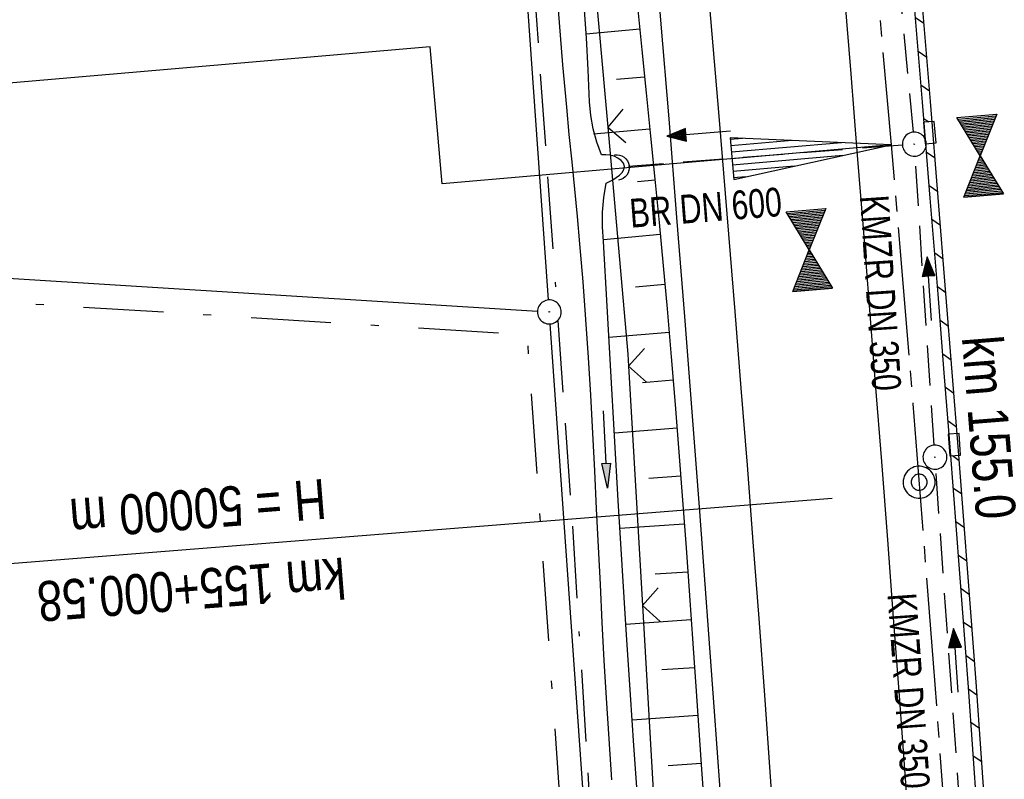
# Model space of a CAD drawing. Extents: x 510526 to 513920, y 467229 to 478797.
# Tile 54 of 256: x 511125 to 511187, y 470473 to 470520. Entities that reach past the tile are written whole.
import ezdxf

# ---------------------------------------------------------------- set-up
doc = ezdxf.new("R2010")
doc.units = 0
doc.header["$LTSCALE"] = 10
doc.header["$MEASUREMENT"] = 0
for name, pattern in [('ACAD_ISO16W100', [73, 15, -6.5, 15, -6.5, 15, -7, 1, -7]), ('ACHSE', [5.5, 4, -0.5, 0.5, -0.5]), ('AUSGEZOGEN', [0]), ('LT00', [0]), ('LT08', [0.42, 0.2, -0.1, 0.02, -0.1]), ('STRICHLINIE2', [0.375, 0.25, -0.125])]:
    doc.linetypes.add(name, pattern=pattern)
doc.layers.get('0').update_dxf_attribs({"linetype": 'LT00'})
for name, color, linetype in [('-AX-020', 250, 'ACHSE'), ('-EL-020', 250, 'LT00'), ('-GRA-20W', 20, 'LT00'), ('-Halt-Pfeil', 4, 'LT00'), ('-Haltung', 182, 'STRICHLINIE2'), ('-Haltungsbeschriftung', 182, 'LT00'), ('-HTP-20O', 11, 'LT00'), ('-HTP-20W', 11, 'LT00'), ('-ST-20-1', 250, 'LT00'), ('-ST-20-5', 250, 'LT00'), ('BAB-KABEL', 220, 'ACAD_ISO16W100'), ('DFK_AB_L', 21, 'LT00'), ('DFK_AB_P', 7, 'LT00'), ('DFK_KATASTER', 250, 'LT00'), ('GEMEINDEGRENZE', 3, 'LT08'), ('PFEIL', 140, 'AUSGEZOGEN'), ('V96_AFBR_BAB', 250, 'LT00'), ('V96_BOESCH', 250, 'LT00'), ('V96_BORDRINNE', 182, 'LT00'), ('V96_BOSCHUNG', 250, 'LT00'), ('V96_GRABEN', 250, 'LT00'), ('V96_KA_PRUF', 182, 'LT00'), ('V96_LD_MARK', 250, 'LT00'), ('V96_RINNE', 182, 'LT00'), ('V96_SINKK', 182, 'LT00'), ('V96_UK_DURCH', 182, 'LT00'), ('V96_ZAUN', 40, 'LT00')]:
    doc.layers.add(name, color=color, linetype=linetype)
doc.styles.add('Arial Fett', font='txt', dxfattribs={"width": 0.8})
doc.styles.add('Beschrift', font='ARIAL.TTF')
doc.styles.add('Haltungsbeschriftung', font='ARIAL.TTF', dxfattribs={"width": 0.75})

# ---------------------------------------------------------------- blocks, each defined once
blk = doc.blocks.new('SYMB0003')
at = {"color": 0, "linetype": 'ByBlock'}
for p, q in [((-0.015712, 0), (0.010166, 0.012015)), ((0, -0.021257), (-0.015712, 0)), ((0.010166, 0.012015), (0, -0.021257))]:
    blk.add_line(p, q, dxfattribs=at)
for points in [[(-0.031395, 0.499013), (-0.093691, 0.491144), (-0.154509, 0.475528), (-0.21289, 0.452414), (-0.267913, 0.422164), (-0.318712, 0.385257), (-0.364484, 0.342274), (-0.404509, 0.293893), (-0.438154, 0.240877), (-0.464888, 0.184062), (-0.484292, 0.124345), (-0.496058, 0.062667), (-0.5, 0)], [(0.5, 0), (0.496057, 0.062667), (0.484292, 0.124345), (0.464888, 0.184062), (0.438153, 0.240877), (0.404509, 0.293893), (0.364484, 0.342274), (0.318712, 0.385257), (0.267913, 0.422164), (0.21289, 0.452414), (0.154509, 0.475528), (0.093691, 0.491144), (0.031395, 0.499013), (-0.031395, 0.499013)], [(-0.5, 0), (-0.496058, -0.062667), (-0.484292, -0.124345), (-0.464888, -0.184062), (-0.438154, -0.240877), (-0.404509, -0.293893), (-0.364485, -0.342274), (-0.318712, -0.385257), (-0.267914, -0.422164), (-0.21289, -0.452414), (-0.154509, -0.475529), (-0.093691, -0.491144), (-0.031395, -0.499014), (0.031395, -0.499014)], [(0.031395, -0.499014), (0.093691, -0.491144), (0.154509, -0.475529), (0.21289, -0.452414), (0.267914, -0.422164), (0.318712, -0.385257), (0.364485, -0.342274), (0.404509, -0.293893), (0.438154, -0.240877), (0.464889, -0.184062), (0.484292, -0.124345), (0.496058, -0.062667), (0.5, 0)]]:
    blk.add_lwpolyline(points, dxfattribs=at)
blk = doc.blocks.new('SYMB0018')
at = {"color": 0, "linetype": 'ByBlock'}
for p, q in [((1, 0.13), (0, 0)), ((0.615385, 0.08), (1, 0.08)), ((0.923077, 0.12), (1, 0.12)), ((0.000669, 0), (1, 0)), ((0.307692, 0.04), (1, 0.04)), ((0.307692, -0.04), (1, -0.04)), ((0.615385, -0.08), (1, -0.08)), ((0.923077, -0.12), (1, -0.12))]:
    blk.add_line(p, q, dxfattribs=at)
blk.add_lwpolyline([(0, 0), (1, -0.13), (1, 0.13)], dxfattribs=at)
blk = doc.blocks.new('SYMB0002')
at = {"color": 0, "linetype": 'ByBlock'}
for points in [[(-0.031395, 0.499013), (-0.093691, 0.491144), (-0.154509, 0.475528), (-0.21289, 0.452414), (-0.267913, 0.422164), (-0.318712, 0.385257), (-0.364484, 0.342274), (-0.404509, 0.293893), (-0.438154, 0.240877), (-0.464888, 0.184062), (-0.484292, 0.124345), (-0.496058, 0.062667), (-0.5, 0)], [(0.5, 0), (0.496057, 0.062667), (0.484292, 0.124345), (0.464888, 0.184062), (0.438153, 0.240877), (0.404509, 0.293893), (0.364484, 0.342274), (0.318712, 0.385257), (0.267913, 0.422164), (0.21289, 0.452414), (0.154509, 0.475528), (0.093691, 0.491144), (0.031395, 0.499013), (-0.031395, 0.499013)], [(-0.5, 0), (-0.496058, -0.062667), (-0.484292, -0.124345), (-0.464888, -0.184062), (-0.438154, -0.240877), (-0.404509, -0.293893), (-0.364485, -0.342274), (-0.318712, -0.385257), (-0.267914, -0.422164), (-0.21289, -0.452414), (-0.154509, -0.475529), (-0.093691, -0.491144), (-0.031395, -0.499014), (0.031395, -0.499014)], [(0.031395, -0.499014), (0.093691, -0.491144), (0.154509, -0.475529), (0.21289, -0.452414), (0.267914, -0.422164), (0.318712, -0.385257), (0.364485, -0.342274), (0.404509, -0.293893), (0.438154, -0.240877), (0.464889, -0.184062), (0.484292, -0.124345), (0.496058, -0.062667), (0.5, 0)]]:
    blk.add_lwpolyline(points, dxfattribs=at)
blk = doc.blocks.new('SYMB0652')
at = {"color": 0, "linetype": 'ByBlock'}
blk.add_lwpolyline([(-0.15, -0.075), (0.15, -0.075), (0.15, 0.075), (-0.15, 0.075), (-0.15, -0.075)], dxfattribs=at)
blk = doc.blocks.new('SYMB1107')
at = {"color": 0, "linetype": 'ByBlock'}
for points in [[(-0.2, 0), (-0.196157, 0.039018), (-0.184776, 0.076537), (-0.166294, 0.111114), (-0.141421, 0.141421), (-0.111114, 0.166294), (-0.076537, 0.184776), (-0.039018, 0.196157), (0, 0.2)], [(0, 0.2), (0.039018, 0.196157), (0.076537, 0.184776), (0.111114, 0.166294), (0.141421, 0.141421), (0.166294, 0.111114), (0.184776, 0.076537), (0.196157, 0.039018), (0.2, 0)]]:
    blk.add_lwpolyline(points, dxfattribs=at)
blk = doc.blocks.new('SYMB0024')
at = {"color": 0, "linetype": 'ByBlock'}
for p, q in [((-0.5, 0.5), (0, 0)), ((0, 0), (0.5, 0.5))]:
    blk.add_line(p, q, dxfattribs=at)
blk = doc.blocks.new('Pfreil3')
at = {"layer": 'PFEIL'}
blk.add_hatch(color=256, dxfattribs=at).paths.add_polyline_path([(-1.549, 0.273), (-1.549, -0.273), (0, 0)])
for p, q in [((-1.549, 0), (-4.831, 0)), ((-1.549, -0.273), (-1.549, 0.273)), ((-1.549, 0.273), (0, 0)), ((0, 0), (-1.549, -0.273))]:
    blk.add_line(p, q, dxfattribs=at)
blk = doc.blocks.new('SYMB0072')
at = {"color": 0, "linetype": 'ByBlock'}
for p, q in [((-0.5, -0.25), (-0.5, 0.25)), ((-0.5, 0.25), (0, 0)), ((-0.5, -0.25), (-0.5, 0.25)), ((0.5, -0.25), (0.5, 0.25)), ((-0.48, -0.24), (-0.48, 0.24)), ((-0.46, -0.23), (-0.46, 0.23)), ((-0.44, -0.22), (-0.44, 0.22)), ((-0.42, -0.21), (-0.42, 0.21)), ((-0.4, -0.2), (-0.4, 0.2)), ((-0.38, -0.19), (-0.38, 0.19)), ((-0.36, -0.18), (-0.36, 0.18)), ((-0.34, -0.17), (-0.34, 0.17)), ((-0.32, -0.16), (-0.32, 0.16)), ((-0.3, -0.15), (-0.3, 0.15)), ((-0.28, -0.14), (-0.28, 0.14)), ((-0.26, -0.13), (-0.26, 0.13)), ((0.26, -0.13), (0.26, 0.13)), ((0.28, -0.14), (0.28, 0.14)), ((0.3, -0.15), (0.3, 0.15)), ((0.32, -0.16), (0.32, 0.16)), ((0.34, -0.17), (0.34, 0.17)), ((0.36, -0.18), (0.36, 0.18)), ((0.38, -0.19), (0.38, 0.19)), ((0.4, -0.2), (0.4, 0.2)), ((0.42, -0.21), (0.42, 0.21)), ((0.44, -0.22), (0.44, 0.22)), ((0.46, -0.23), (0.46, 0.23)), ((0.48, -0.24), (0.48, 0.24)), ((0, 0), (-0.5, -0.25)), ((-0.24, -0.12), (-0.24, 0.12)), ((-0.22, -0.11), (-0.22, 0.11)), ((-0.2, -0.1), (-0.2, 0.1)), ((-0.18, -0.09), (-0.18, 0.09)), ((-0.16, -0.08), (-0.16, 0.08)), ((-0.14, -0.07), (-0.14, 0.07)), ((-0.12, -0.06), (-0.12, 0.06)), ((-0.1, -0.05), (-0.1, 0.05)), ((-0.08, -0.04), (-0.08, 0.04)), ((-0.06, -0.03), (-0.06, 0.03)), ((-0.04, -0.02), (-0.04, 0.02)), ((-0.02, -0.01), (-0.02, 0.01)), ((0.02, -0.01), (0.02, 0.01)), ((0.04, -0.02), (0.04, 0.02)), ((0.06, -0.03), (0.06, 0.03)), ((0.08, -0.04), (0.08, 0.04)), ((0.1, -0.05), (0.1, 0.05)), ((0.12, -0.06), (0.12, 0.06)), ((0.14, -0.07), (0.14, 0.07)), ((0.16, -0.08), (0.16, 0.08)), ((0.18, -0.09), (0.18, 0.09)), ((0.2, -0.1), (0.2, 0.1)), ((0.22, -0.11), (0.22, 0.11)), ((0.24, -0.12), (0.24, 0.12))]:
    blk.add_line(p, q, dxfattribs=at)
blk.add_lwpolyline([(0, 0), (0.5, 0.25), (0.5, -0.25), (0, 0)], dxfattribs=at)
blk = doc.blocks.new('SYMB0070')
at = {"color": 0, "linetype": 'ByBlock'}
for p, q in [((-0.5, 0), (0.2, 0)), ((0.5, 0), (0.2, 0.1)), ((0.2, 0.1), (0.2, 0)), ((0.468, 0), (0.21, 0.086)), ((0.21, 0.086), (0.21, -0.086)), ((0.21, -0.086), (0.468, 0)), ((0.22, -0.072), (0.437, 0)), ((0.23, -0.058), (0.405, 0)), ((0.24, -0.045), (0.374, 0)), ((0.342, 0), (0.25, 0.031)), ((0.25, 0.031), (0.25, -0.031)), ((0.25, -0.031), (0.342, 0)), ((0.26, -0.017), (0.31, 0)), ((0.27, -0.003), (0.279, 0))]:
    blk.add_line(p, q, dxfattribs=at)
for points in [[(0.2, 0), (0.2, -0.1), (0.5, 0)], [(0.437, 0), (0.22, 0.072), (0.22, -0.072)], [(0.405, 0), (0.23, 0.058), (0.23, -0.058)], [(0.374, 0), (0.24, 0.045), (0.24, -0.045)], [(0.31, 0), (0.26, 0.017), (0.26, -0.017)], [(0.279, 0), (0.27, 0.003), (0.27, -0.003)]]:
    blk.add_lwpolyline(points, dxfattribs=at)

msp = doc.modelspace()

# ---------------------------------------------------------------- hatches: boundary and pattern name
at = {"layer": 'V96_BORDRINNE'}
h = msp.add_hatch(dxfattribs=at)
h.set_pattern_fill('ANSI31', color=256, scale=13, angle=280, style=0)
h.paths.add_polyline_path([(511180.425, 470533.728), (511179.859, 470540.197), (511179.619, 470542.871), (511179.121, 470542.827), (511179.361, 470540.153), (511179.927, 470533.685), (511180.482, 470527.215), (511180.987, 470521.216), (511181.484, 470515.217), (511181.586, 470513.968), (511182.085, 470514.007), (511181.983, 470515.258), (511181.485, 470521.258), (511180.98, 470527.257)])
h = msp.add_hatch(dxfattribs=at)
h.set_pattern_fill('ANSI31', color=256, scale=13, angle=280, style=0)
h.paths.add_polyline_path([(511182.473, 470509.258), (511182.195, 470512.662), (511181.696, 470512.622), (511181.975, 470509.217), (511182.459, 470503.217), (511182.852, 470498.301), (511183.156, 470494.453), (511183.655, 470494.49), (511183.351, 470498.34), (511182.957, 470503.257)])
h = msp.add_hatch(dxfattribs=at)
h.set_pattern_fill('ANSI31', color=256, scale=13, angle=280, style=0)
h.paths.add_polyline_path([(511184.494, 470483.587), (511184.121, 470488.505), (511183.76, 470493.144), (511183.262, 470493.107), (511183.622, 470488.467), (511183.996, 470483.549), (511184.359, 470478.631), (511184.638, 470474.752), (511184.911, 470470.873), (511185.179, 470466.993), (511185.389, 470463.926), (511185.888, 470463.96), (511185.678, 470467.027), (511185.41, 470470.908), (511185.137, 470474.788), (511184.858, 470478.667)])

# ---------------------------------------------------------------- linework, layer by layer
at = {"layer": '-AX-020', "ltscale": 0.2, "flags": 128}
msp.add_lwpolyline([(513881.716, 478796.972), (513877.87, 478787.354), (513870.367, 478768.801), (513862.788, 478750.278), (513855.137, 478731.786), (513847.411, 478713.324), (513839.611, 478694.893), (513831.738, 478676.494), (513823.791, 478658.127), (513815.771, 478639.791), (513807.678, 478621.487), (513799.512, 478603.216), (513791.272, 478584.978), (513782.96, 478566.773), (513774.576, 478548.601), (513766.118, 478530.463), (513757.588, 478512.359), (513748.986, 478494.289), (513740.312, 478476.254), (513731.565, 478458.253), (513722.747, 478440.287), (513713.857, 478422.357), (513704.896, 478404.463), (513695.863, 478386.605), (513686.758, 478368.782), (513677.583, 478350.997), (513668.336, 478333.248), (513659.019, 478315.536), (513649.63, 478297.862), (513640.172, 478280.225), (513630.643, 478262.626), (513621.043, 478245.066), (513611.374, 478227.544), (513601.634, 478210.061), (513591.825, 478192.617), (513586.745, 478183.647), (513576.83, 478166.262), (513566.848, 478148.917), (513556.8, 478131.609), (513546.688, 478114.338), (513536.514, 478097.104), (513526.28, 478079.906), (513515.988, 478062.743), (513505.638, 478045.613), (513495.234, 478028.517), (513484.778, 478011.453), (513474.27, 477994.421), (513463.712, 477977.419), (513453.108, 477960.447), (513442.457, 477943.503), (513431.762, 477926.587), (513421.026, 477909.698), (513410.248, 477892.835), (513399.432, 477875.997), (513388.579, 477859.182), (513377.691, 477842.39), (513366.769, 477825.62), (513355.815, 477808.871), (513344.831, 477792.142), (513333.819, 477775.431), (513322.78, 477758.738), (513311.715, 477742.062), (513300.628, 477725.401), (513289.519, 477708.754), (513278.389, 477692.121), (513267.242, 477675.5), (513256.078, 477658.891), (513244.899, 477642.291), (513233.706, 477625.7), (513222.502, 477609.117), (513211.288, 477592.542), (513200.066, 477575.971), (513188.837, 477559.405), (513177.603, 477542.843), (513166.366, 477526.282), (513154.797, 477509.239), (513142.496, 477491.114), (513130.197, 477472.988), (513117.902, 477454.859), (513105.613, 477436.726), (513093.333, 477418.587), (513081.064, 477400.44), (513068.808, 477382.285), (513056.567, 477364.119), (513044.344, 477345.942), (513032.141, 477327.752), (513019.958, 477309.547), (513007.8, 477291.325), (512995.668, 477273.087), (512983.565, 477254.83), (512971.492, 477236.552), (512959.452, 477218.253), (512947.447, 477199.931), (512935.479, 477181.584), (512923.551, 477163.212), (512911.665, 477144.812), (512899.822, 477126.385), (512888.026, 477107.927), (512876.279, 477089.439), (512864.582, 477070.918), (512852.939, 477052.364), (512841.352, 477033.775), (512829.822, 477015.15), (512818.352, 476996.488), (512806.945, 476977.787), (512795.603, 476959.048), (512789.644, 476949.141), (512778.405, 476930.339), (512767.236, 476911.496), (512756.135, 476892.613), (512745.103, 476873.688), (512734.14, 476854.724), (512723.246, 476835.72), (512712.422, 476816.676), (512701.668, 476797.593), (512690.983, 476778.471), (512680.369, 476759.309), (512669.824, 476740.11), (512659.35, 476720.871), (512648.946, 476701.595), (512638.612, 476682.281), (512628.349, 476662.929), (512618.157, 476643.54), (512608.036, 476624.113), (512597.985, 476604.65), (512588.006, 476585.15), (512578.098, 476565.614), (512568.261, 476546.042), (512558.497, 476526.434), (512548.803, 476506.791), (512539.182, 476487.112), (512529.632, 476467.399), (512520.155, 476447.65), (512510.749, 476427.867), (512501.416, 476408.05), (512492.156, 476388.199), (512482.968, 476368.314), (512473.852, 476348.396), (512464.81, 476328.445), (512455.84, 476308.46), (512446.944, 476288.443), (512438.12, 476268.394), (512429.37, 476248.313), (512420.694, 476228.2), (512412.09, 476208.055), (512403.561, 476187.879), (512395.105, 476167.672), (512386.723, 476147.434), (512378.415, 476127.166), (512370.181, 476106.867), (512362.021, 476086.539), (512353.936, 476066.181), (512345.925, 476045.794), (512337.988, 476025.377), (512330.127, 476004.932), (512322.339, 475984.458), (512314.627, 475963.955), (512306.989, 475943.425), (512299.427, 475922.867), (512291.94, 475902.281), (512284.528, 475881.669), (512277.191, 475861.029), (512269.93, 475840.362), (512262.744, 475819.67), (512255.634, 475798.951), (512248.599, 475778.206), (512241.641, 475757.436), (512234.758, 475736.641), (512227.951, 475715.82), (512221.221, 475694.975), (512214.566, 475674.105), (512207.988, 475653.211), (512201.487, 475632.294), (512200.128, 475627.887), (512194.281, 475608.791), (512188.5, 475589.674), (512182.785, 475570.538), (512177.137, 475551.381), (512171.56, 475532.204), (512166.053, 475513.007), (512160.618, 475493.788), (512155.257, 475474.55), (512149.971, 475455.29), (512148.09, 475448.361), (512142.908, 475429.074), (512137.804, 475409.765), (512132.778, 475390.436), (512127.829, 475371.088), (512122.957, 475351.719), (512118.163, 475332.332), (512113.447, 475312.925), (512108.808, 475293.499), (512104.247, 475274.055), (512099.765, 475254.593), (512095.36, 475235.113), (512091.033, 475215.616), (512086.785, 475196.101), (512082.614, 475176.57), (512078.522, 475157.022), (512074.508, 475137.458), (512070.573, 475117.878), (512066.716, 475098.282), (512063.238, 475080.246), (512059.532, 475060.621), (512055.901, 475040.983), (512052.344, 475021.33), (512048.857, 475001.665), (512045.438, 474981.988), (512042.084, 474962.3), (512038.794, 474942.602), (512035.562, 474922.893), (512032.388, 474903.175), (512029.269, 474883.449), (512026.201, 474863.714), (512023.183, 474843.972), (512020.21, 474824.222), (512017.282, 474804.467), (512014.394, 474784.705), (512011.544, 474764.937), (512008.73, 474745.165), (512005.949, 474725.388), (512003.198, 474705.607), (512000.474, 474685.821), (511997.775, 474666.033), (511995.098, 474646.242), (511992.439, 474626.448), (511989.798, 474606.651), (511987.169, 474586.854), (511984.552, 474567.054), (511981.943, 474547.253), (511979.34, 474527.452), (511976.744, 474507.689), (511975.127, 474495.377), (511973.477, 474482.815), (511971.825, 474470.254), (511970.169, 474457.693), (511968.506, 474445.133), (511966.835, 474432.574), (511965.154, 474420.016), (511963.46, 474407.46), (511961.752, 474394.906), (511960.027, 474382.355), (511958.283, 474369.806), (511956.518, 474357.259), (511954.73, 474344.717), (511952.918, 474332.177), (511951.078, 474319.642), (511949.209, 474307.111), (511947.309, 474294.584), (511945.376, 474282.063), (511943.407, 474269.547), (511941.4, 474257.038), (511939.355, 474244.534), (511937.267, 474232.038), (511935.137, 474219.549), (511932.96, 474207.067), (511930.736, 474194.594), (511928.462, 474182.131), (511926.136, 474169.676), (511923.757, 474157.232), (511921.321, 474144.799), (511918.829, 474132.377), (511916.276, 474119.967), (511913.661, 474107.57), (511910.982, 474095.187), (511908.238, 474082.818), (511905.425, 474070.464), (511902.544, 474058.127), (511899.59, 474045.806), (511896.562, 474033.504), (511893.47, 474021.261), (511890.29, 474008.997), (511887.033, 473996.753), (511883.699, 473984.53), (511880.287, 473972.328), (511876.798, 473960.148), (511873.233, 473947.991), (511869.591, 473935.856), (511865.873, 473923.745), (511862.077, 473911.656), (511858.206, 473899.593), (511854.259, 473887.554), (511850.236, 473875.54), (511846.136, 473863.552), (511841.962, 473851.59), (511837.711, 473839.654), (511833.386, 473827.746), (511828.985, 473815.865), (511824.51, 473804.012), (511819.96, 473792.188), (511815.335, 473780.392), (511810.636, 473768.626), (511805.863, 473756.89), (511801.015, 473745.185), (511796.094, 473733.51), (511791.099, 473721.866), (511786.031, 473710.255), (511780.889, 473698.675), (511775.675, 473687.128), (511770.388, 473675.615), (511765.028, 473664.135), (511759.596, 473652.689), (511754.091, 473641.278), (511748.515, 473629.901), (511742.867, 473618.56), (511737.147, 473607.255), (511731.356, 473595.986), (511725.494, 473584.754), (511719.562, 473573.559), (511713.558, 473562.402), (511707.485, 473551.283), (511701.341, 473540.203), (511695.128, 473529.162), (511688.845, 473518.159), (511682.492, 473507.198), (511676.07, 473496.276), (511669.58, 473485.395), (511663.021, 473474.555), (511656.394, 473463.757), (511649.699, 473453.001), (511642.935, 473442.288), (511636.105, 473431.617), (511629.207, 473420.99), (511622.242, 473410.406), (511615.211, 473399.867), (511608.113, 473389.372), (511600.949, 473378.922), (511593.719, 473368.518), (511586.423, 473358.16), (511579.062, 473347.848), (511571.637, 473337.582), (511564.147, 473327.364), (511556.592, 473317.193), (511548.973, 473307.07), (511541.291, 473296.996), (511533.545, 473286.969), (511525.735, 473276.993), (511517.863, 473267.066), (511509.929, 473257.188), (511501.932, 473247.361), (511493.873, 473237.584), (511485.753, 473227.859), (511477.572, 473218.186), (511475.548, 473215.811), (511467.291, 473206.202), (511458.976, 473196.642), (511450.605, 473187.132), (511442.182, 473177.667), (511433.709, 473168.249), (511425.188, 473158.872), (511416.622, 473149.537), (511408.014, 473140.241), (511399.365, 473130.982), (511390.679, 473121.758), (511381.958, 473112.568), (511373.205, 473103.409), (511364.421, 473094.278), (511355.61, 473085.175), (511346.772, 473076.096), (511337.912, 473067.039), (511329.031, 473058.003), (511320.132, 473048.986), (511311.216, 473039.984), (511302.286, 473030.997), (511293.345, 473022.02), (511284.394, 473013.053), (511275.436, 473004.094), (511266.473, 472995.139), (511255.909, 472984.591), (511236.789, 472965.502), (511230.177, 472958.9), (511223.567, 472952.294), (511216.964, 472945.683), (511210.368, 472939.063), (511203.785, 472932.433), (511197.215, 472925.788), (511190.663, 472919.125), (511184.131, 472912.443), (511177.622, 472905.739), (511171.139, 472899.01), (511164.685, 472892.252), (511158.263, 472885.464), (511151.877, 472878.643), (511145.529, 472871.786), (511139.222, 472864.891), (511132.96, 472857.955), (511126.746, 472850.976), (511120.583, 472843.952), (511114.476, 472836.881), (511109.32, 472830.82), (511103.322, 472823.655), (511097.386, 472816.438), (511091.511, 472809.171), (511085.699, 472801.854), (511079.95, 472794.488), (511074.265, 472787.072), (511068.642, 472779.609), (511063.084, 472772.097), (511057.591, 472764.538), (511052.162, 472756.933), (511046.799, 472749.281), (511041.501, 472741.584), (511036.27, 472733.841), (511031.105, 472726.054), (511026.007, 472718.223), (511020.976, 472710.349), (511016.012, 472702.431), (511011.117, 472694.472), (511006.29, 472686.471), (511001.532, 472678.429), (510996.842, 472670.347), (510992.223, 472662.225), (510987.672, 472654.063), (510983.192, 472645.863), (510978.782, 472637.625), (510974.443, 472629.349), (510970.175, 472621.036), (510965.978, 472612.687), (510961.853, 472604.303), (510957.799, 472595.883), (510953.818, 472587.43), (510949.91, 472578.942), (510946.074, 472570.422), (510942.311, 472561.868), (510938.622, 472553.283), (510935.007, 472544.666), (510931.465, 472536.02), (510927.997, 472527.343), (510924.604, 472518.636), (510921.286, 472509.901), (510918.042, 472501.138), (510914.874, 472492.347), (510911.781, 472483.529), (510908.763, 472474.686), (510905.821, 472465.817), (510902.956, 472456.923), (510900.166, 472448.004), (510897.454, 472439.062), (510894.817, 472430.098), (510892.258, 472421.111), (510889.776, 472412.102), (510887.37, 472403.073), (510885.043, 472394.023), (510882.792, 472384.954), (510880.62, 472375.866), (510878.525, 472366.759), (510876.509, 472357.635), (510874.57, 472348.494), (510872.71, 472339.337), (510870.929, 472330.164), (510869.226, 472320.976), (510867.602, 472311.774), (510866.056, 472302.558), (510864.59, 472293.33), (510863.202, 472284.089), (510861.894, 472274.837), (510860.665, 472265.574), (510859.516, 472256.301), (510858.445, 472247.018), (510857.455, 472237.726), (510856.544, 472228.427), (510855.712, 472219.119), (510854.96, 472209.806), (510854.288, 472200.485), (510853.696, 472191.159), (510853.184, 472181.829), (510852.752, 472172.495), (510852.399, 472163.157), (510852.127, 472153.817), (510851.934, 472144.475), (510851.822, 472135.131), (510851.789, 472125.787), (510851.836, 472116.443), (510851.964, 472107.1), (510852.009, 472104.711), (510852.237, 472095.37), (510852.543, 472086.03), (510852.927, 472076.694), (510853.387, 472067.361), (510853.922, 472058.032), (510854.53, 472048.707), (510855.21, 472039.388), (510855.961, 472030.074), (510856.782, 472020.766), (510857.671, 472011.464), (510858.627, 472002.169), (510859.649, 471992.88), (510860.734, 471983.599), (510861.883, 471974.326), (510863.094, 471965.06), (510864.364, 471955.802), (510865.694, 471946.554), (510867.082, 471937.313), (510868.525, 471928.081), (510870.024, 471918.857), (510871.577, 471909.643), (510873.182, 471900.438), (510874.839, 471891.241), (510876.545, 471882.054), (510878.3, 471872.876), (510880.102, 471863.708), (510881.95, 471854.548), (510883.842, 471845.397), (510885.778, 471836.255), (510887.756, 471827.123), (510889.775, 471817.999), (510891.834, 471808.885), (510893.93, 471799.779), (510896.064, 471790.681), (510898.233, 471781.592), (510900.437, 471772.511), (510902.673, 471763.439), (510904.942, 471754.374), (510907.241, 471745.317), (510909.57, 471736.267), (510911.926, 471727.225), (510914.31, 471718.19), (510916.719, 471709.161), (510919.152, 471700.139), (510921.608, 471691.124), (510924.087, 471682.114), (510926.585, 471673.11), (510929.104, 471664.112), (510931.64, 471655.118), (510934.193, 471646.129), (510936.762, 471637.145), (510939.345, 471628.165), (510941.941, 471619.188), (510944.55, 471610.216), (510947.169, 471601.246), (510949.797, 471592.279), (510952.434, 471583.314), (510955.078, 471574.352), (510957.727, 471565.391), (510960.382, 471556.431), (510963.039, 471547.473), (510967.703, 471531.767), (510970.248, 471523.199), (510975.26, 471506.323), (510980.27, 471489.445), (510985.273, 471472.566), (510990.267, 471455.684), (510995.248, 471438.798), (511000.214, 471421.908), (511005.162, 471405.012), (511010.087, 471388.11), (511014.988, 471371.201), (511019.861, 471354.283), (511024.703, 471337.357), (511029.511, 471320.421), (511034.281, 471303.475), (511039.011, 471286.517), (511043.698, 471269.547), (511048.338, 471252.564), (511052.928, 471235.568), (511057.465, 471218.557), (511061.945, 471201.532), (511066.367, 471184.491), (511070.726, 471167.434), (511075.019, 471150.36), (511079.243, 471133.269), (511083.395, 471116.16), (511086.572, 471102.843), (511090.589, 471085.702), (511094.527, 471068.543), (511098.388, 471051.366), (511102.17, 471034.172), (511105.875, 471016.961), (511109.501, 470999.734), (511113.048, 470982.489), (511116.518, 470965.23), (511119.908, 470947.954), (511123.221, 470930.663), (511126.454, 470913.357), (511129.609, 470896.037), (511132.686, 470878.703), (511135.683, 470861.354), (511138.602, 470843.993), (511141.441, 470826.619), (511144.202, 470809.231), (511146.884, 470791.831), (511149.487, 470774.42), (511152.01, 470756.996), (511154.454, 470739.562), (511156.819, 470722.116), (511159.105, 470704.66), (511161.311, 470687.193), (511163.438, 470669.717), (511165.485, 470652.232), (511165.638, 470650.897), (511167.873, 470631.022), (511170.027, 470611.138), (511172.103, 470591.246), (511174.098, 470571.346), (511176.014, 470551.438), (511177.851, 470531.523), (511179.526, 470512.546), (511180.884, 470496.345), (511182.163, 470480.137), (511183.363, 470463.922), (511184.482, 470447.702), (511185.522, 470431.478), (511186.482, 470415.247), (511187.362, 470399.013), (511188.162, 470382.774), (511188.882, 470366.532), (511189.522, 470350.286), (511190.082, 470334.037), (511190.563, 470317.786), (511190.963, 470301.532), (511191.284, 470285.277), (511191.524, 470269.02), (511191.684, 470252.763), (511191.765, 470236.505), (511191.765, 470220.247), (511191.686, 470203.988), (511191.526, 470187.731), (511191.287, 470171.474), (511191.243, 470169.007), (511190.912, 470152.752), (511190.504, 470136.499), (511190.023, 470120.247), (511189.472, 470103.998), (511188.854, 470087.752), (511188.173, 470071.508), (511187.432, 470055.266), (511186.634, 470039.027), (511185.783, 470022.791), (511184.882, 470006.558), (511183.935, 469990.327), (511182.944, 469974.099), (511181.913, 469957.873), (511180.846, 469941.65), (511179.745, 469925.429), (511178.614, 469909.21), (511177.457, 469892.993), (511176.276, 469876.777), (511175.075, 469860.563), (511173.858, 469844.35), (511172.627, 469828.139), (511171.386, 469811.927), (511170.138, 469795.717), (511168.847, 469778.991), (511030.959, 467993.348), (511029.419, 467973.407), (511027.883, 467953.466), (511026.353, 467933.525), (511024.832, 467913.582), (511023.323, 467893.64), (511021.828, 467873.695), (511020.353, 467853.75), (511018.898, 467833.804), (511017.467, 467813.855), (511016.063, 467793.903), (511014.69, 467773.951), (511013.35, 467753.995), (511012.046, 467734.038), (511010.782, 467714.078), (511009.56, 467694.116), (511008.383, 467674.151), (511007.254, 467654.183), (511006.177, 467634.211), (511005.154, 467614.237), (511004.188, 467594.261), (511003.284, 467574.281), (511002.442, 467554.299), (511001.667, 467534.314), (511000.962, 467514.327), (511000.329, 467494.336), (510999.772, 467474.345), (510999.556, 467465.709), (510999.112, 467445.714), (510998.747, 467425.717), (510998.463, 467405.719), (510998.259, 467385.719), (510998.135, 467365.72), (510998.091, 467345.72), (510998.127, 467325.72), (510998.243, 467305.721), (510998.439, 467285.721), (510998.715, 467265.723), (510999.071, 467245.726), (510999.432, 467229.156)], dxfattribs=at)
at = {"layer": '-EL-020', "flags": 128}
msp.add_lwpolyline([(511174.544, 470512.116), (511151.432, 470510.12), (511150.692, 470518.688), (511099.898, 470514.302)], dxfattribs=at)
at = {"layer": '-GRA-20W'}
for p, q in [((511175.833, 470490.438), (511151.419, 470488.492)), ((511151.419, 470488.492), (511113.39, 470485.46))]:
    msp.add_line(p, q, dxfattribs=at)
at = {"layer": '-Haltung'}
for p, q in [((511178.192, 470541.899, 359.872), (511180.905, 470513.342, 359.872)), ((511180.228, 470512.537, 359.872), (511163.092, 470511.196, 359.872)), ((511182.219, 470493.765, 359.872), (511181.025, 470511.847, 359.872)), ((511184.385, 470463.31, 359.872), (511182.321, 470492.269, 359.872))]:
    msp.add_line(p, q, dxfattribs=at)
at = {"layer": 'BAB-KABEL', "ltscale": 0.03, "flags": 128}
msp.add_lwpolyline([(513339.839, 477816.319), (513312.266, 477774.649), (513284.672, 477732.996), (513252.5, 477694.412), (513223.881, 477653.496), (513195.795, 477612.121), (513167.629, 477570.875), (513139.88, 477529.298), (513111.793, 477487.916), (513083.807, 477446.454), (513055.844, 477404.978), (513022.492, 477355.034), (513000.515, 477321.52), (512973.122, 477279.62), (512945.422, 477237.871), (512917.575, 477196.217), (512879.155, 477137.499), (512858.339, 477103.216), (512837.389, 477068.954), (512811.451, 477026.06), (512784.195, 476983.896), (512756.652, 476941.559), (512731.123, 476898.632), (512706.393, 476854.964), (512681.949, 476811.101), (512658.869, 476770.394), (512633.742, 476723.052), (512609.823, 476678.973), (512586.03, 476634.72), (512574.463, 476609.04), (512565.77, 476584.237), (512545.206, 476542.916), (512523.454, 476497.739), (512501.769, 476452.474), (512480.246, 476407.171), (512458.846, 476361.789), (512438.563, 476315.939), (512418.177, 476270.118), (512378.72, 476177.833), (512359.892, 476131.364), (512341.348, 476084.783), (512322.575, 476038.314), (512304.817, 475991.341), (512287.677, 475944.24), (512270.282, 475897.168), (512254.121, 475849.696), (512237.768, 475802.276), (512221.53, 475754.824), (512205.859, 475707.192), (512190.782, 475659.377), (512175.78, 475611.52), (512161.516, 475563.423), (512145.692, 475515.804), (512137.725, 475496.074), (512130.625, 475467.918), (512119.035, 475418.91), (512105.583, 475370.555), (512100.73, 475351.099), (512084.182, 475320.513), (512082.618, 475318.668), (512071.987, 475296.243), (512062.064, 475264.372), (512059.316, 475232.902), (512061.872, 475193.176), (512054.818, 475143.1), (512045.689, 475099.989), (512036.29, 475050.898), (512027.273, 475001.725), (512018.223, 474952.549), (512008.899, 474903.418), (512000.14, 474854.229), (511992.355, 474804.855), (511985.273, 474755.369), (511977.385, 474700.851), (511969.41, 474646.425), (511966.53, 474615.204), (511972.795, 474604.79), (511970.049, 474596.165), (511959.565, 474586.374), (511941.907, 474517.478), (511936.852, 474477.772), (511926.657, 474399.733), (511919.973, 474355.376), (511910.09, 474296.615), (511899.454, 474238.126), (511883.784, 474152.683), (511870.289, 474094.001), (511857.131, 474053.876), (511852.776, 474012.454), (511853.171, 473966.862), (511852.492, 473957.146), (511851.311, 473949.656), (511841.692, 473942.065), (511825.821, 473895.229), (511826.651, 473894.117), (511810.899, 473851.945), (511793.573, 473805.027), (511775.285, 473758.358), (511755.124, 473712.475), (511734.052, 473667.008), (511712.225, 473621.972), (511689.498, 473577.273), (511665.157, 473533.497), (511639.854, 473490.241), (511612.908, 473448.14), (511601.588, 473431.806), (511558.048, 473366.072), (511514.894, 473306.01), (511484.056, 473267.454), (511450.631, 473224.7), (511393.065, 473164.53), (511363.017, 473132.866), (511308.517, 473076.446), (511275.572, 473040.359), (511243.006, 473009.331), (511235.22, 472986.054), (511231.03, 472981.056), (511075.99, 472813.106), (511070.243, 472807.304), (511057.801, 472797.513), (511038.028, 472769.96), (511010.695, 472730.526), (510983.876, 472687.185), (510959.577, 472643.761), (510934.3, 472604.326), (510904.804, 472574.327), (510913.914, 472558.288), (510911.702, 472550.665), (510911.228, 472549.239), (510895.971, 472514.712), (510882.655, 472477.924), (510872.403, 472460.753), (510857.497, 472432.352), (510836.101, 472381.12), (510836.281, 472368.894), (510832.944, 472355.972), (510830.181, 472332.026), (510848.219, 472325.537), (510838.512, 472271.416), (510831.965, 472215.431), (510830.702, 472169.392), (510828.833, 472118.665), (510829.075, 472067.625), (510833.949, 472011.739), (510842.444, 471951.437), (510849.978, 471906.34), (510856.18, 471866.272), (510867.229, 471812.821), (510879.853, 471762.875), (510891.506, 471713.806), (510903.789, 471665.07), (510916.063, 471616.285), (510929.638, 471568.076), (510950.958, 471501.368), (510971.606, 471429.824), (510974.35, 471422.765), (510989.551, 471366.875), (511004.499, 471314.199), (511016.364, 471270.838), (511026.276, 471232.419), (511039.24, 471184.146), (511056.597, 471116.881), (511065.905, 471078.265), (511077.604, 471030.011), (511089.225, 470981.622), (511098.911, 470932.895), (511107.165, 470884.025), (511116.152, 470835.042), (511125.079, 470786.059), (511133.148, 470736.973), (511137.299, 470706.315), (511129.89, 470689.715), (511129.543, 470684.612), (511132.443, 470671.581), (511143.113, 470670.948), (511145.784, 470638.261), (511151.08, 470588.888), (511155.977, 470539.416), (511159.512, 470489.779), (511162.627, 470440.141), (511165.944, 470390.621), (511167.842, 470340.945), (511167.805, 470291.237), (511167.773, 470272.425), (511169.192, 470243.962), (511168.974, 470223.344), (511163.734, 470203.872), (511151.457, 470170.118), (511152.401, 470145.764), (511161.627, 470107.325), (511162.261, 470078.654), (511157.084, 470021.39), (511153.973, 469975.779), (511150.229, 469924.108), (511146.614, 469878.373), (511141.044, 469826.728), (511133.852, 469745.039), (511131.815, 469700.017), (511128.932, 469655.166), (511125.194, 469595.287), (511130.663, 469554.69), (511130.405, 469544.669), (511121.691, 469477.401)], dxfattribs=at)
at = {"layer": 'DFK_AB_L'}
for p, q in [((511158.088, 470502.848), (511156.423, 470526.522)), ((511163.058, 470432.378), (511158.193, 470501.352))]:
    msp.add_line(p, q, dxfattribs=at)
at = {"layer": 'DFK_KATASTER'}
msp.add_line((511061.459, 470508.113), (511157.392, 470502.146), dxfattribs=at)
at = {"layer": 'GEMEINDEGRENZE', "ltscale": 2.5, "flags": 128}
msp.add_lwpolyline([(510873.301, 470390.876), (510898.086, 470406.266), (510915.065, 470423.133), (510916.847, 470426.304), (510937.149, 470462.223), (510954.578, 470498.127), (510956.912, 470513.11), (510960.808, 470512.873), (511060.617, 470506.663), (511156.736, 470500.684), (511161.612, 470431.548), (511162.241, 470415.661), (511162.401, 470411.67), (511164.821, 470350.443), (511166.669, 470270.846), (511166.453, 470267.098), (511165.49, 470250.904), (511211.872, 470276.828), (511215.068, 470277.399), (511230.272, 470286.052), (511244.812, 470306.638), (511252.383, 470313.245), (511262.855, 470316.8), (511312.508, 470322.831), (511358.459, 470333.936), (511379.613, 470340.809), (511447.312, 470294.738), (511433.504, 470272.041), (511436.531, 470270.552), (511467.53, 470255.954), (511483.803, 470245.424), (511501.24, 470233.813), (511513.218, 470225.586), (511534.894, 470207.42)], dxfattribs=at)
at = {"layer": 'V96_AFBR_BAB', "elevation": 359.872}
for points in [[(511173.276, 470402.29), (511173.035, 470406.9), (511172.715, 470412.756), (511172.38, 470418.611), (511172.032, 470424.465), (511171.672, 470430.318), (511171.296, 470436.263), (511170.911, 470442.208), (511170.516, 470448.152), (511170.113, 470454.096), (511169.574, 470461.867), (511169.022, 470469.638), (511168.458, 470477.407), (511167.548, 470489.616), (511166.609, 470501.823), (511166.123, 470508.001), (511165.629, 470514.177), (511165.126, 470520.354), (511164.613, 470526.529)], [(511176.598, 470521.822), (511176.996, 470516.994), (511177.386, 470512.165), (511177.771, 470507.336), (511178.152, 470502.506), (511178.535, 470497.623), (511178.915, 470492.74), (511179.291, 470487.856), (511179.662, 470482.972), (511180.027, 470478.088), (511180.592, 470470.326), (511181.14, 470462.563), (511181.67, 470454.798), (511182.065, 470448.844), (511182.451, 470442.888), (511182.831, 470436.933), (511183.205, 470430.977), (511183.448, 470427.063), (511183.689, 470423.149), (511183.925, 470419.234), (511184.155, 470415.32), (511184.379, 470411.405), (511184.594, 470407.489), (511184.801, 470403.548)]]:
    msp.add_lwpolyline(points, dxfattribs=at)
at = {"layer": 'V96_BOESCH', "elevation": 359.872}
msp.add_lwpolyline([(511163.657, 470521.202), (511163.923, 470518.5), (511164.194, 470515.798), (511164.466, 470513.096), (511164.736, 470510.395), (511165.002, 470507.692), (511165.26, 470504.99), (511165.508, 470502.286), (511165.768, 470499.301), (511166.014, 470496.314), (511166.248, 470493.326), (511166.473, 470490.337), (511166.691, 470487.348), (511166.904, 470484.359), (511167.113, 470481.369), (511167.322, 470478.379), (511167.666, 470473.488), (511168.011, 470468.596)], dxfattribs=at)
at = {"layer": 'V96_BOSCHUNG'}
for p, q in [((511163.797, 470519.778, 359.872), (511160.448, 470519.465, 359.872)), ((511164.094, 470516.793, 359.872), (511162.352, 470516.63, 359.872)), ((511164.413, 470513.538, 359.872), (511160.911, 470513.21, 359.872)), ((511164.757, 470510.351, 359.872), (511163.646, 470510.247, 359.872)), ((511165.069, 470506.946, 359.872), (511161.521, 470506.603, 359.872)), ((511165.369, 470503.819, 359.872), (511163.536, 470503.651, 359.872)), ((511165.637, 470500.823, 359.872), (511161.871, 470500.495, 359.872)), ((511165.891, 470497.825, 359.872), (511163.965, 470497.666, 359.872)), ((511166.132, 470494.826, 359.872), (511162.21, 470494.521, 359.872)), ((511166.362, 470491.826, 359.872), (511164.373, 470491.68, 359.872)), ((511166.584, 470488.825, 359.872), (511162.56, 470488.549, 359.872)), ((511166.799, 470485.832, 359.872), (511164.771, 470485.693, 359.872)), ((511167.01, 470482.84, 359.872), (511162.929, 470482.56, 359.872)), ((511167.22, 470479.847, 359.872), (511165.17, 470479.707, 359.872)), ((511167.429, 470476.854, 359.872), (511163.319, 470476.573, 359.872)), ((511167.639, 470473.862, 359.872), (511165.581, 470473.721, 359.872))]:
    msp.add_line(p, q, dxfattribs=at)
at = {"layer": 'V96_GRABEN', "elevation": 359.872}
for points in [[(511158.544, 470522.848), (511158.748, 470520.202), (511158.968, 470517.558), (511159.205, 470514.915), (511159.369, 470513.203), (511159.538, 470511.491), (511159.707, 470509.779), (511159.872, 470508.067), (511160.029, 470506.354), (511160.226, 470503.991), (511160.403, 470501.626), (511160.562, 470499.26), (511160.706, 470496.893), (511160.838, 470494.525), (511160.962, 470492.156), (511161.08, 470489.787), (511161.196, 470487.418), (511161.312, 470485.048), (511161.432, 470482.679), (511161.558, 470480.31), (511161.694, 470477.942), (511161.854, 470475.391), (511162.026, 470472.841)], [(511161.536, 470506.504), (511161.47, 470507.42), (511161.476, 470508.338), (511161.554, 470509.252), (511161.705, 470510.158), (511161.912, 470510.258), (511162.12, 470510.371), (511162.331, 470510.507), (511162.521, 470510.658), (511162.688, 470510.83), (511162.804, 470511.015), (511162.841, 470511.205), (511162.777, 470511.398), (511162.628, 470511.575), (511162.424, 470511.725), (511162.196, 470511.834), (511161.929, 470511.903), (511161.667, 470511.923), (511161.407, 470511.92), (511161.104, 470512.719), (511160.877, 470513.543), (511160.728, 470514.385), (511160.658, 470515.237), (511160.573, 470517.245), (511160.462, 470519.252), (511160.328, 470521.258)], [(511163.647, 470471.804), (511163.427, 470474.983), (511163.213, 470478.162), (511162.951, 470482.209), (511162.699, 470486.258), (511162.456, 470490.306), (511162.22, 470494.355), (511161.989, 470498.405), (511161.762, 470502.454), (511161.536, 470506.504)]]:
    msp.add_lwpolyline(points, dxfattribs=at)
at = {"layer": 'V96_LD_MARK', "elevation": 359.872}
msp.add_lwpolyline([(511172.291, 470468.553), (511171.958, 470473.34), (511171.616, 470478.126), (511171.263, 470482.927), (511170.901, 470487.727), (511170.53, 470492.527), (511170.152, 470497.326), (511169.768, 470502.125), (511168.765, 470514.351), (511167.727, 470526.574)], dxfattribs=at)
at = {"layer": 'V96_RINNE', "elevation": 359.872}
for points in [[(511184.911, 470470.873), (511184.638, 470474.752), (511184.359, 470478.631), (511183.996, 470483.549), (511183.622, 470488.467), (511183.24, 470493.384), (511182.852, 470498.301), (511182.459, 470503.217), (511181.975, 470509.217), (511181.484, 470515.217), (511180.987, 470521.216)], [(511185.41, 470470.908), (511185.137, 470474.788), (511184.858, 470478.667), (511184.494, 470483.587), (511184.121, 470488.505), (511183.739, 470493.423), (511183.351, 470498.34), (511182.957, 470503.257), (511182.473, 470509.258), (511181.983, 470515.258), (511181.485, 470521.258)]]:
    msp.add_lwpolyline(points, dxfattribs=at)
at = {"layer": 'V96_ZAUN'}
for p, q in [((511160.457, 470528.589, 359.872), (511161.791, 470513.648, 359.872)), ((511163.101, 470498.706, 359.872), (511163.968, 470483.731, 359.872)), ((511163.968, 470483.731, 359.872), (511164.835, 470468.756, 359.872))]:
    msp.add_line(p, q, dxfattribs=at)
at = {"layer": 'V96_ZAUN', "elevation": 359.872}
msp.add_lwpolyline([(511161.791, 470513.648), (511163.057, 470499.466), (511163.101, 470498.706)], dxfattribs=at)

# ---------------------------------------------------------------- block references
at = {"layer": '-EL-020', "xscale": 9.999999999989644, "yscale": 10, "zscale": 10, "rotation": 184.9335199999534}
msp.add_blockref('SYMB0018', (511179.526, 470512.546), dxfattribs=at)
at = {"layer": '-Halt-Pfeil', "yscale": 4, "zscale": 4}
for p, xscale, rotation in [((511167.485, 470513.246, 359.872), 3.999999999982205, 184.4737159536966), ((511181.916, 470503.551, 359.872), 4.000000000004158, 93.77553595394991), ((511183.58, 470480.313, 359.872), 3.999999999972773, 94.0740859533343)]:
    msp.add_blockref('SYMB0070', p, dxfattribs=dict(at, xscale=xscale, rotation=rotation))
at = {"layer": '-HTP-20O', "xscale": 4.999999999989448, "yscale": 5, "zscale": 5, "rotation": 274.9154699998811}
msp.add_blockref('SYMB0072', (511185.104, 470511.868), dxfattribs=at)
at = {"layer": '-HTP-20W', "xscale": 4.999999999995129, "yscale": 5, "zscale": 5, "rotation": 274.8419700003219}
msp.add_blockref('SYMB0072', (511174.405, 470505.976), dxfattribs=at)
at = {"layer": '-ST-20-1', "rotation": 258.929999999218}
msp.add_blockref('SYMB0002', (511181.279, 470491.453), dxfattribs=at)
at = {"layer": '-ST-20-5', "xscale": 1.999999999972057, "yscale": 2, "zscale": 2, "rotation": 258.9300000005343}
msp.add_blockref('SYMB0002', (511181.279, 470491.453), dxfattribs=at)
at = {"layer": 'DFK_AB_P', "xscale": 1.499999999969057, "yscale": 1.5, "zscale": 1.5, "rotation": 251.2881100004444}
msp.add_blockref('SYMB0003', (511158.14, 470502.1), dxfattribs=at)
at = {"layer": 'PFEIL', "rotation": 273.1327509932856}
msp.add_blockref('Pfreil3', (511161.784, 470491.084), dxfattribs=at)
at = {"layer": 'V96_KA_PRUF', "xscale": 1.50000000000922, "yscale": 1.50000000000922, "zscale": 1.5, "rotation": 278.7021059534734}
for p in [(511180.976, 470512.595, 359.872), (511182.268, 470493.017, 359.872)]:
    msp.add_blockref('SYMB0003', p, dxfattribs=at)
at = {"layer": 'V96_SINKK', "zscale": 4.5}
for p, xscale, yscale, rotation in [((511181.945, 470513.319, 359.872), 4.500000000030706, 4.500000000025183, 274.5710237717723), ((511183.489, 470493.801, 359.872), 4.500000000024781, 4.500000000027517, 274.2267018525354)]:
    msp.add_blockref('SYMB0652', p, dxfattribs=dict(at, xscale=xscale, yscale=yscale, rotation=rotation))
at = {"layer": 'V96_UK_DURCH', "xscale": 4.000000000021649, "yscale": 4.000000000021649, "zscale": 4, "rotation": 278.7021059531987}
msp.add_blockref('SYMB1107', (511162.344, 470511.137, 359.872), dxfattribs=at)
at = {"layer": 'V96_ZAUN', "yscale": 2.100000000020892, "zscale": 2.100000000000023}
for p, xscale, rotation in [((511161.791, 470513.648, 359.872), 2.100000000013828, 275.1013359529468), ((511163.101, 470498.706, 359.872), 2.099999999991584, 273.3123359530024), ((511163.968, 470483.731, 359.872), 2.099999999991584, 273.3123359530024)]:
    msp.add_blockref('SYMB0024', p, dxfattribs=dict(at, xscale=xscale, rotation=rotation))

# ---------------------------------------------------------------- texts
at = {"layer": '-GRA-20W', "style": 'Beschrift', "width": 0.8}
for s, p in [('H = 50000 m', (511144.069, 470491.668)), ('km 155+000.58', (511145.288, 470486.749))]:
    msp.add_text(s, height=2.5, rotation=184.55813, dxfattribs=at).set_placement(p)
at = {"layer": '-Haltungsbeschriftung', "style": 'Haltungsbeschriftung', "width": 0.75}
for s, rotation, p in [('BR DN 600', 4.47372, (511163.238, 470507.364, 359.872)), ('KMZR DN 350', 273.77554, (511177.564, 470509.346, 359.872)), ('KMZR DN 350', 274.07408, (511179.296, 470484.455, 359.872))]:
    msp.add_text(s, height=1.8, rotation=rotation, dxfattribs=at).set_placement(p)
at = {"layer": '-ST-20-5', "style": 'Arial Fett', "width": 0.8}
msp.add_text(' km 155.0', height=2.5, rotation=-85.43394, dxfattribs=at).set_placement((511183.886, 470501.28))

doc.saveas('drawing.dxf')
